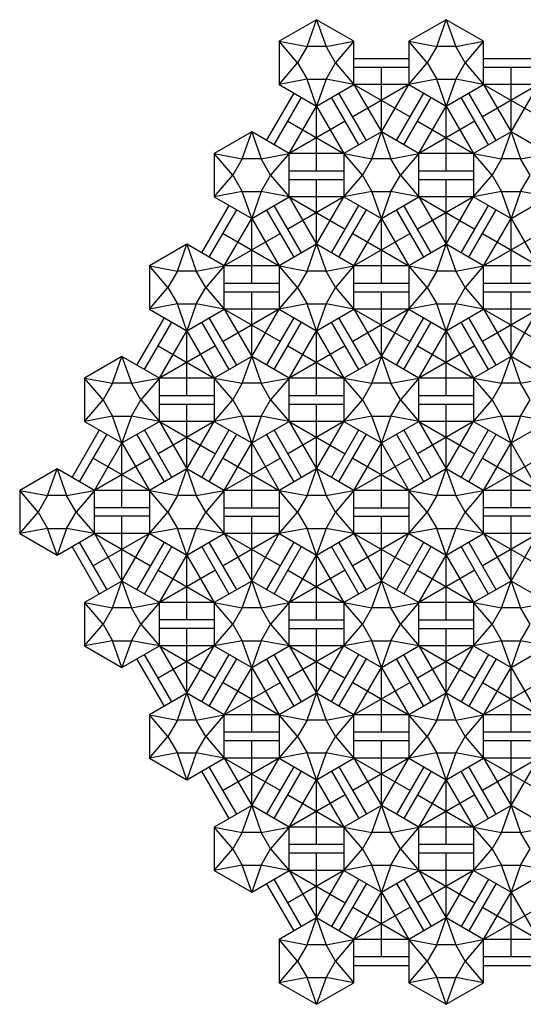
# Model space of a CAD drawing. Extents: x -0.9 to 11.9, y 1.5 to 12.9.
# Tile 1 of 3: x -0.9 to 4.9, y 1.5 to 12.9. Entities that reach past the tile are written whole.
import ezdxf

# ---------------------------------------------------------------- set-up
doc = ezdxf.new("R2010")
doc.units = 0
doc.header["$MEASUREMENT"] = 0
doc.layers.get('0').update_dxf_attribs({"linetype": 'CONTINUOUS'})

msp = doc.modelspace()

# ---------------------------------------------------------------- linework, layer by layer
for p, q in [((2.390303, 12.582305), (2.5, 12.892305)), ((2.5, 12.892305), (2.609697, 12.582305)), ((3.890303, 12.582305), (4, 12.892305)), ((4, 12.892305), (4.109697, 12.582305)), ((2.066987, 12.642305), (2.390303, 12.582305)), ((2.280607, 12.392305), (2.066987, 12.642305)), ((2.609697, 12.582305), (2.933013, 12.642305)), ((2.933013, 12.642305), (2.719393, 12.392305)), ((3.566987, 12.642305), (3.890303, 12.582305)), ((3.780607, 12.392305), (3.566987, 12.642305)), ((4.109697, 12.582305), (4.433013, 12.642305)), ((4.433013, 12.642305), (4.219393, 12.392305)), ((2.933013, 12.442305), (3.566987, 12.442305)), ((4.433013, 12.442305), (5.066987, 12.442305)), ((2.066987, 12.142305), (2.280607, 12.392305)), ((2.719393, 12.392305), (2.933013, 12.142305)), ((2.933013, 12.342305), (3.566987, 12.342305)), ((3.25, 11.593267), (3.25, 12.342305)), ((3.566987, 12.142305), (3.780607, 12.392305)), ((4.219393, 12.392305), (4.433013, 12.142305)), ((4.433013, 12.342305), (5.066987, 12.342305)), ((4.75, 11.593267), (4.75, 12.342305)), ((2.390303, 12.202305), (2.066987, 12.142305)), ((2.5, 11.892305), (2.390303, 12.202305)), ((2.609697, 12.202305), (2.5, 11.892305)), ((2.933013, 12.142305), (2.609697, 12.202305)), ((3.890303, 12.202305), (3.566987, 12.142305)), ((4, 11.892305), (3.890303, 12.202305)), ((4.109697, 12.202305), (4, 11.892305)), ((4.433013, 12.142305), (4.109697, 12.202305)), ((3.566987, 12.142305), (2.918301, 11.767786)), ((2.933013, 12.142305), (3.581699, 11.767786)), ((3.566987, 12.142305), (2.933013, 12.142305)), ((2.933013, 12.142305), (3.25, 11.593267)), ((3.25, 11.593267), (3.566987, 12.142305)), ((5.066987, 12.142305), (4.418301, 11.767786)), ((4.433013, 12.142305), (5.081699, 11.767786)), ((5.066987, 12.142305), (4.433013, 12.142305)), ((4.433013, 12.142305), (4.75, 11.593267)), ((4.75, 11.593267), (5.066987, 12.142305)), ((1.923205, 11.493267), (2.240192, 12.042305)), ((2.009808, 11.443267), (2.326795, 11.992305)), ((2.990192, 11.443267), (2.673205, 11.992305)), ((3.076795, 11.493267), (2.759808, 12.042305)), ((3.423205, 11.493267), (3.740192, 12.042305)), ((3.509808, 11.443267), (3.826795, 11.992305)), ((4.490192, 11.443267), (4.173205, 11.992305)), ((4.576795, 11.493267), (4.259808, 12.042305)), ((2.183013, 11.343267), (2.5, 11.892305)), ((2.5, 11.148267), (2.5, 11.892305)), ((2.5, 11.892305), (2.816987, 11.343267)), ((3.683013, 11.343267), (4, 11.892305)), ((4, 11.148267), (4, 11.892305)), ((4, 11.892305), (4.316987, 11.343267)), ((2.168301, 11.717786), (2.816987, 11.343267)), ((2.831699, 11.717786), (2.183013, 11.343267)), ((3.668301, 11.717786), (4.316987, 11.343267)), ((4.331699, 11.717786), (3.683013, 11.343267)), ((1.640303, 11.283267), (1.75, 11.593267)), ((1.75, 11.593267), (1.859697, 11.283267)), ((3.140303, 11.283267), (3.25, 11.593267)), ((3.25, 11.593267), (3.359697, 11.283267)), ((4.640303, 11.283267), (4.75, 11.593267)), ((4.75, 11.593267), (4.859697, 11.283267)), ((1.316987, 11.343267), (1.640303, 11.283267)), ((1.530607, 11.093267), (1.316987, 11.343267)), ((1.859697, 11.283267), (2.183013, 11.343267)), ((2.183013, 11.343267), (1.969393, 11.093267)), ((2.816987, 11.343267), (2.183013, 11.343267)), ((2.816987, 11.343267), (3.140303, 11.283267)), ((3.030607, 11.093267), (2.816987, 11.343267)), ((3.359697, 11.283267), (3.683013, 11.343267)), ((3.683013, 11.343267), (3.469393, 11.093267)), ((4.316987, 11.343267), (3.683013, 11.343267)), ((4.316987, 11.343267), (4.640303, 11.283267)), ((4.530607, 11.093267), (4.316987, 11.343267)), ((4.859697, 11.283267), (5.183013, 11.343267)), ((1.316987, 10.843267), (1.530607, 11.093267)), ((1.969393, 11.093267), (2.183013, 10.843267)), ((2.183013, 11.143267), (2.816987, 11.143267)), ((2.816987, 10.843267), (3.030607, 11.093267)), ((3.469393, 11.093267), (3.683013, 10.843267)), ((3.683013, 11.143267), (4.316987, 11.143267)), ((4.316987, 10.843267), (4.530607, 11.093267)), ((2.183013, 11.043267), (2.816987, 11.043267)), ((2.5, 10.294229), (2.5, 11.043267)), ((3.683013, 11.043267), (4.316987, 11.043267)), ((4, 10.294229), (4, 11.043267)), ((1.640303, 10.903267), (1.316987, 10.843267)), ((1.75, 10.593267), (1.640303, 10.903267)), ((1.859697, 10.903267), (1.75, 10.593267)), ((2.183013, 10.843267), (1.859697, 10.903267)), ((2.816987, 10.843267), (2.168301, 10.468748)), ((2.183013, 10.843267), (2.831699, 10.468748)), ((2.816987, 10.843267), (2.183013, 10.843267)), ((2.183013, 10.843267), (2.5, 10.294229)), ((2.5, 10.294229), (2.816987, 10.843267)), ((3.140303, 10.903267), (2.816987, 10.843267)), ((3.25, 10.593267), (3.140303, 10.903267)), ((3.359697, 10.903267), (3.25, 10.593267)), ((3.683013, 10.843267), (3.359697, 10.903267)), ((4.316987, 10.843267), (3.668301, 10.468748)), ((3.683013, 10.843267), (4.331699, 10.468748)), ((4.316987, 10.843267), (3.683013, 10.843267)), ((3.683013, 10.843267), (4, 10.294229)), ((4, 10.294229), (4.316987, 10.843267)), ((4.640303, 10.903267), (4.316987, 10.843267)), ((4.75, 10.593267), (4.640303, 10.903267)), ((4.859697, 10.903267), (4.75, 10.593267)), ((5.183013, 10.843267), (4.859697, 10.903267)), ((1.173205, 10.194229), (1.490192, 10.743267)), ((2.326795, 10.194229), (2.009808, 10.743267)), ((2.673205, 10.194229), (2.990192, 10.743267)), ((3.826795, 10.194229), (3.509808, 10.743267)), ((4.173205, 10.194229), (4.490192, 10.743267)), ((1.259808, 10.144229), (1.576795, 10.693267)), ((2.240192, 10.144229), (1.923205, 10.693267)), ((2.759808, 10.144229), (3.076795, 10.693267)), ((3.740192, 10.144229), (3.423205, 10.693267)), ((4.259808, 10.144229), (4.576795, 10.693267)), ((1.433013, 10.044229), (1.75, 10.593267)), ((1.75, 9.849229), (1.75, 10.593267)), ((1.75, 10.593267), (2.066987, 10.044229)), ((2.933013, 10.044229), (3.25, 10.593267)), ((3.25, 9.849229), (3.25, 10.593267)), ((3.25, 10.593267), (3.566987, 10.044229)), ((4.433013, 10.044229), (4.75, 10.593267)), ((4.75, 9.849229), (4.75, 10.593267)), ((4.75, 10.593267), (5.066987, 10.044229)), ((1.418301, 10.418748), (2.066987, 10.044229)), ((2.081699, 10.418748), (1.433013, 10.044229)), ((2.918301, 10.418748), (3.566987, 10.044229)), ((3.581699, 10.418748), (2.933013, 10.044229)), ((4.418301, 10.418748), (5.066987, 10.044229)), ((5.081699, 10.418748), (4.433013, 10.044229)), ((0.890303, 9.984229), (1, 10.294229)), ((1, 10.294229), (1.109697, 9.984229)), ((2.390303, 9.984229), (2.5, 10.294229)), ((2.5, 10.294229), (2.609697, 9.984229)), ((3.890303, 9.984229), (4, 10.294229)), ((4, 10.294229), (4.109697, 9.984229)), ((0.566987, 10.044229), (0.890303, 9.984229)), ((0.780607, 9.794229), (0.566987, 10.044229)), ((1.109697, 9.984229), (1.433013, 10.044229)), ((1.433013, 10.044229), (1.219393, 9.794229)), ((2.066987, 10.044229), (1.433013, 10.044229)), ((2.066987, 10.044229), (2.390303, 9.984229)), ((2.280607, 9.794229), (2.066987, 10.044229)), ((2.609697, 9.984229), (2.933013, 10.044229)), ((2.933013, 10.044229), (2.719393, 9.794229)), ((3.566987, 10.044229), (2.933013, 10.044229)), ((3.566987, 10.044229), (3.890303, 9.984229)), ((3.780607, 9.794229), (3.566987, 10.044229)), ((4.109697, 9.984229), (4.433013, 10.044229)), ((4.433013, 10.044229), (4.219393, 9.794229)), ((5.066987, 10.044229), (4.433013, 10.044229)), ((1.433013, 9.844229), (2.066987, 9.844229)), ((2.933013, 9.844229), (3.566987, 9.844229)), ((4.433013, 9.844229), (5.066987, 9.844229)), ((0.566987, 9.544229), (0.780607, 9.794229)), ((1.219393, 9.794229), (1.433013, 9.544229)), ((1.433013, 9.744229), (2.066987, 9.744229)), ((1.75, 8.995191), (1.75, 9.744229)), ((2.066987, 9.544229), (2.280607, 9.794229)), ((2.719393, 9.794229), (2.933013, 9.544229)), ((2.933013, 9.744229), (3.566987, 9.744229)), ((3.25, 8.995191), (3.25, 9.744229)), ((3.566987, 9.544229), (3.780607, 9.794229)), ((4.219393, 9.794229), (4.433013, 9.544229)), ((4.433013, 9.744229), (5.066987, 9.744229)), ((4.75, 8.995191), (4.75, 9.744229)), ((0.890303, 9.604229), (0.566987, 9.544229)), ((1, 9.294229), (0.890303, 9.604229)), ((1.109697, 9.604229), (1, 9.294229)), ((1.433013, 9.544229), (1.109697, 9.604229)), ((2.390303, 9.604229), (2.066987, 9.544229)), ((2.5, 9.294229), (2.390303, 9.604229)), ((2.609697, 9.604229), (2.5, 9.294229)), ((2.933013, 9.544229), (2.609697, 9.604229)), ((3.890303, 9.604229), (3.566987, 9.544229)), ((4, 9.294229), (3.890303, 9.604229)), ((4.109697, 9.604229), (4, 9.294229)), ((4.433013, 9.544229), (4.109697, 9.604229)), ((2.066987, 9.544229), (1.418301, 9.16971)), ((1.433013, 9.544229), (2.081699, 9.16971)), ((2.066987, 9.544229), (1.433013, 9.544229)), ((1.433013, 9.544229), (1.75, 8.995191)), ((1.75, 8.995191), (2.066987, 9.544229)), ((3.566987, 9.544229), (2.918301, 9.16971)), ((2.933013, 9.544229), (3.581699, 9.16971)), ((3.566987, 9.544229), (2.933013, 9.544229)), ((2.933013, 9.544229), (3.25, 8.995191)), ((3.25, 8.995191), (3.566987, 9.544229)), ((5.066987, 9.544229), (4.418301, 9.16971)), ((4.433013, 9.544229), (5.081699, 9.16971)), ((5.066987, 9.544229), (4.433013, 9.544229)), ((4.433013, 9.544229), (4.75, 8.995191)), ((4.75, 8.995191), (5.066987, 9.544229)), ((0.423205, 8.895191), (0.740192, 9.444229)), ((0.509808, 8.845191), (0.826795, 9.394229)), ((1.490192, 8.845191), (1.173205, 9.394229)), ((1.576795, 8.895191), (1.259808, 9.444229)), ((1.923205, 8.895191), (2.240192, 9.444229)), ((2.009808, 8.845191), (2.326795, 9.394229)), ((2.990192, 8.845191), (2.673205, 9.394229)), ((3.076795, 8.895191), (2.759808, 9.444229)), ((3.423205, 8.895191), (3.740192, 9.444229)), ((3.509808, 8.845191), (3.826795, 9.394229)), ((4.490192, 8.845191), (4.173205, 9.394229)), ((4.576795, 8.895191), (4.259808, 9.444229)), ((0.683013, 8.745191), (1, 9.294229)), ((1, 8.550191), (1, 9.294229)), ((1, 9.294229), (1.316987, 8.745191)), ((2.183013, 8.745191), (2.5, 9.294229)), ((2.5, 8.550191), (2.5, 9.294229)), ((2.5, 9.294229), (2.816987, 8.745191)), ((3.683013, 8.745191), (4, 9.294229)), ((4, 8.550191), (4, 9.294229)), ((4, 9.294229), (4.316987, 8.745191)), ((0.668301, 9.11971), (1.316987, 8.745191)), ((1.331699, 9.11971), (0.683013, 8.745191)), ((2.168301, 9.11971), (2.816987, 8.745191)), ((2.831699, 9.11971), (2.183013, 8.745191)), ((3.668301, 9.11971), (4.316987, 8.745191)), ((4.331699, 9.11971), (3.683013, 8.745191)), ((0.140303, 8.685191), (0.25, 8.995191)), ((0.25, 8.995191), (0.359697, 8.685191)), ((1.640303, 8.685191), (1.75, 8.995191)), ((1.75, 8.995191), (1.859697, 8.685191)), ((3.140303, 8.685191), (3.25, 8.995191)), ((3.25, 8.995191), (3.359697, 8.685191)), ((4.640303, 8.685191), (4.75, 8.995191)), ((4.75, 8.995191), (4.859697, 8.685191)), ((0.030607, 8.495191), (-0.183013, 8.745191)), ((-0.183013, 8.745191), (0.140303, 8.685191)), ((0.359697, 8.685191), (0.683013, 8.745191)), ((0.683013, 8.745191), (0.469393, 8.495191)), ((1.316987, 8.745191), (0.683013, 8.745191)), ((1.316987, 8.745191), (1.640303, 8.685191)), ((1.530607, 8.495191), (1.316987, 8.745191)), ((1.859697, 8.685191), (2.183013, 8.745191)), ((2.183013, 8.745191), (1.969393, 8.495191)), ((2.816987, 8.745191), (2.183013, 8.745191)), ((2.816987, 8.745191), (3.140303, 8.685191)), ((3.030607, 8.495191), (2.816987, 8.745191)), ((3.359697, 8.685191), (3.683013, 8.745191)), ((3.683013, 8.745191), (3.469393, 8.495191)), ((4.316987, 8.745191), (3.683013, 8.745191)), ((4.316987, 8.745191), (4.640303, 8.685191)), ((4.530607, 8.495191), (4.316987, 8.745191)), ((4.859697, 8.685191), (5.183013, 8.745191)), ((0.683013, 8.545191), (1.316987, 8.545191)), ((2.183013, 8.545191), (2.816987, 8.545191)), ((3.683013, 8.545191), (4.316987, 8.545191)), ((-0.183013, 8.245191), (0.030607, 8.495191)), ((0.469393, 8.495191), (0.683013, 8.245191)), ((0.683013, 8.445191), (1.316987, 8.445191)), ((1, 7.696152), (1, 8.445191)), ((1.316987, 8.245191), (1.530607, 8.495191)), ((1.969393, 8.495191), (2.183013, 8.245191)), ((2.183013, 8.445191), (2.816987, 8.445191)), ((2.5, 7.696152), (2.5, 8.445191)), ((2.816987, 8.245191), (3.030607, 8.495191)), ((3.469393, 8.495191), (3.683013, 8.245191)), ((3.683013, 8.445191), (4.316987, 8.445191)), ((4, 7.696152), (4, 8.445191)), ((4.316987, 8.245191), (4.530607, 8.495191)), ((0.140303, 8.305191), (-0.183013, 8.245191)), ((0.25, 7.995191), (0.140303, 8.305191)), ((0.359697, 8.305191), (0.25, 7.995191)), ((0.683013, 8.245191), (0.359697, 8.305191)), ((1.316987, 8.245191), (0.668301, 7.870671)), ((1.316987, 8.245191), (0.683013, 8.245191)), ((0.683013, 8.245191), (1, 7.696152)), ((0.683013, 8.245191), (1.331699, 7.870671)), ((1, 7.696152), (1.316987, 8.245191)), ((1.640303, 8.305191), (1.316987, 8.245191)), ((1.75, 7.995191), (1.640303, 8.305191)), ((1.859697, 8.305191), (1.75, 7.995191)), ((2.183013, 8.245191), (1.859697, 8.305191)), ((2.816987, 8.245191), (2.168301, 7.870671)), ((2.816987, 8.245191), (2.183013, 8.245191)), ((2.183013, 8.245191), (2.5, 7.696152)), ((2.183013, 8.245191), (2.831699, 7.870671)), ((2.5, 7.696152), (2.816987, 8.245191)), ((3.140303, 8.305191), (2.816987, 8.245191)), ((3.25, 7.995191), (3.140303, 8.305191)), ((3.359697, 8.305191), (3.25, 7.995191)), ((3.683013, 8.245191), (3.359697, 8.305191)), ((4.316987, 8.245191), (3.668301, 7.870671)), ((4.316987, 8.245191), (3.683013, 8.245191)), ((3.683013, 8.245191), (4, 7.696152)), ((3.683013, 8.245191), (4.331699, 7.870671)), ((4, 7.696152), (4.316987, 8.245191)), ((4.640303, 8.305191), (4.316987, 8.245191)), ((4.75, 7.995191), (4.640303, 8.305191)), ((4.859697, 8.305191), (4.75, 7.995191)), ((5.183013, 8.245191), (4.859697, 8.305191)), ((-0.326795, 7.596152), (-0.009808, 8.145191)), ((-0.240192, 7.546152), (0.076795, 8.095191)), ((0.740192, 7.546152), (0.423205, 8.095191)), ((0.826795, 7.596152), (0.509808, 8.145191)), ((1.173205, 7.596152), (1.490192, 8.145191)), ((1.259808, 7.546152), (1.576795, 8.095191)), ((2.240192, 7.546152), (1.923205, 8.095191)), ((2.326795, 7.596152), (2.009808, 8.145191)), ((2.673205, 7.596152), (2.990192, 8.145191)), ((2.759808, 7.546152), (3.076795, 8.095191)), ((3.740192, 7.546152), (3.423205, 8.095191)), ((3.826795, 7.596152), (3.509808, 8.145191)), ((4.173205, 7.596152), (4.490192, 8.145191)), ((4.259808, 7.546152), (4.576795, 8.095191)), ((-0.066987, 7.446152), (0.25, 7.995191)), ((0.25, 7.251152), (0.25, 7.995191)), ((0.25, 7.995191), (0.566987, 7.446152)), ((1.433013, 7.446152), (1.75, 7.995191)), ((1.75, 7.251152), (1.75, 7.995191)), ((1.75, 7.995191), (2.066987, 7.446152)), ((2.933013, 7.446152), (3.25, 7.995191)), ((3.25, 7.251152), (3.25, 7.995191)), ((3.25, 7.995191), (3.566987, 7.446152)), ((4.433013, 7.446152), (4.75, 7.995191)), ((4.75, 7.995191), (5.066987, 7.446152)), ((4.75, 7.251152), (4.75, 7.995191)), ((-0.081699, 7.820671), (0.566987, 7.446152)), ((0.581699, 7.820671), (-0.066987, 7.446152)), ((1.418301, 7.820671), (2.066987, 7.446152)), ((2.081699, 7.820671), (1.433013, 7.446152)), ((2.918301, 7.820671), (3.566987, 7.446152)), ((3.581699, 7.820671), (2.933013, 7.446152)), ((4.418301, 7.820671), (5.066987, 7.446152)), ((5.081699, 7.820671), (4.433013, 7.446152)), ((-0.609697, 7.386152), (-0.5, 7.696152)), ((-0.5, 7.696152), (-0.390303, 7.386152)), ((0.890303, 7.386152), (1, 7.696152)), ((1, 7.696152), (1.109697, 7.386152)), ((2.390303, 7.386152), (2.5, 7.696152)), ((2.5, 7.696152), (2.609697, 7.386152)), ((3.890303, 7.386152), (4, 7.696152)), ((4, 7.696152), (4.109697, 7.386152)), ((-0.719393, 7.196152), (-0.933013, 7.446152)), ((-0.933013, 7.446152), (-0.609697, 7.386152)), ((-0.390303, 7.386152), (-0.066987, 7.446152)), ((-0.066987, 7.446152), (-0.280607, 7.196152)), ((0.566987, 7.446152), (-0.066987, 7.446152)), ((0.780607, 7.196152), (0.566987, 7.446152)), ((0.566987, 7.446152), (0.890303, 7.386152)), ((1.109697, 7.386152), (1.433013, 7.446152)), ((1.433013, 7.446152), (1.219393, 7.196152)), ((2.066987, 7.446152), (1.433013, 7.446152)), ((2.066987, 7.446152), (2.390303, 7.386152)), ((2.280607, 7.196152), (2.066987, 7.446152)), ((2.609697, 7.386152), (2.933013, 7.446152)), ((2.933013, 7.446152), (2.719393, 7.196152)), ((3.566987, 7.446152), (2.933013, 7.446152)), ((3.566987, 7.446152), (3.890303, 7.386152)), ((3.780607, 7.196152), (3.566987, 7.446152)), ((4.109697, 7.386152), (4.433013, 7.446152)), ((4.433013, 7.446152), (4.219393, 7.196152)), ((5.066987, 7.446152), (4.433013, 7.446152)), ((-0.933013, 6.946152), (-0.719393, 7.196152)), ((-0.280607, 7.196152), (-0.066987, 6.946152)), ((0.566987, 7.246152), (-0.066987, 7.246152)), ((0.566987, 6.946152), (0.780607, 7.196152)), ((1.219393, 7.196152), (1.433013, 6.946152)), ((1.433013, 7.246152), (2.066987, 7.246152)), ((2.066987, 6.946152), (2.280607, 7.196152)), ((2.719393, 7.196152), (2.933013, 6.946152)), ((2.933013, 7.246152), (3.566987, 7.246152)), ((3.566987, 6.946152), (3.780607, 7.196152)), ((4.219393, 7.196152), (4.433013, 6.946152)), ((5.066987, 7.246152), (4.433013, 7.246152)), ((0.566987, 7.146152), (-0.066987, 7.146152)), ((0.25, 6.397114), (0.25, 7.146152)), ((1.433013, 7.146152), (2.066987, 7.146152)), ((1.75, 6.397114), (1.75, 7.146152)), ((2.933013, 7.146152), (3.566987, 7.146152)), ((3.25, 6.397114), (3.25, 7.146152)), ((5.066987, 7.146152), (4.433013, 7.146152)), ((4.75, 6.397114), (4.75, 7.146152)), ((-0.609697, 7.006152), (-0.933013, 6.946152)), ((-0.5, 6.696152), (-0.609697, 7.006152)), ((-0.390303, 7.006152), (-0.5, 6.696152)), ((-0.066987, 6.946152), (-0.390303, 7.006152)), ((0.890303, 7.006152), (0.566987, 6.946152)), ((1, 6.696152), (0.890303, 7.006152)), ((1.109697, 7.006152), (1, 6.696152)), ((1.433013, 6.946152), (1.109697, 7.006152)), ((2.390303, 7.006152), (2.066987, 6.946152)), ((2.5, 6.696152), (2.390303, 7.006152)), ((2.609697, 7.006152), (2.5, 6.696152)), ((2.933013, 6.946152), (2.609697, 7.006152)), ((3.890303, 7.006152), (3.566987, 6.946152)), ((4, 6.696152), (3.890303, 7.006152)), ((4.109697, 7.006152), (4, 6.696152)), ((4.433013, 6.946152), (4.109697, 7.006152)), ((0.076795, 6.297114), (-0.240192, 6.846152)), ((0.566987, 6.946152), (-0.081699, 6.571633)), ((-0.066987, 6.946152), (0.25, 6.397114)), ((0.566987, 6.946152), (-0.066987, 6.946152)), ((-0.066987, 6.946152), (0.581699, 6.571633)), ((0.25, 6.397114), (0.566987, 6.946152)), ((0.423205, 6.297114), (0.740192, 6.846152)), ((1.576795, 6.297114), (1.259808, 6.846152)), ((2.066987, 6.946152), (1.418301, 6.571633)), ((1.433013, 6.946152), (2.081699, 6.571633)), ((2.066987, 6.946152), (1.433013, 6.946152)), ((1.433013, 6.946152), (1.75, 6.397114)), ((1.75, 6.397114), (2.066987, 6.946152)), ((1.923205, 6.297114), (2.240192, 6.846152)), ((3.076795, 6.297114), (2.759808, 6.846152)), ((3.566987, 6.946152), (2.918301, 6.571633)), ((2.933013, 6.946152), (3.581699, 6.571633)), ((3.566987, 6.946152), (2.933013, 6.946152)), ((2.933013, 6.946152), (3.25, 6.397114)), ((3.25, 6.397114), (3.566987, 6.946152)), ((3.423205, 6.297114), (3.740192, 6.846152)), ((4.576795, 6.297114), (4.259808, 6.846152)), ((5.066987, 6.946152), (4.418301, 6.571633)), ((4.433013, 6.946152), (4.75, 6.397114)), ((5.066987, 6.946152), (4.433013, 6.946152)), ((4.433013, 6.946152), (5.081699, 6.571633)), ((4.75, 6.397114), (5.066987, 6.946152)), ((-0.009808, 6.247114), (-0.326795, 6.796152)), ((0.509808, 6.247114), (0.826795, 6.796152)), ((1.490192, 6.247114), (1.173205, 6.796152)), ((2.009808, 6.247114), (2.326795, 6.796152)), ((2.990192, 6.247114), (2.673205, 6.796152)), ((3.509808, 6.247114), (3.826795, 6.796152)), ((4.490192, 6.247114), (4.173205, 6.796152)), ((0.683013, 6.147114), (1, 6.696152)), ((1, 5.952114), (1, 6.696152)), ((1, 6.696152), (1.316987, 6.147114)), ((2.183013, 6.147114), (2.5, 6.696152)), ((2.5, 6.696152), (2.816987, 6.147114)), ((2.5, 5.952114), (2.5, 6.696152)), ((3.683013, 6.147114), (4, 6.696152)), ((4, 6.696152), (4.316987, 6.147114)), ((4, 5.952114), (4, 6.696152)), ((0.668301, 6.521633), (1.316987, 6.147114)), ((1.331699, 6.521633), (0.683013, 6.147114)), ((2.168301, 6.521633), (2.816987, 6.147114)), ((2.831699, 6.521633), (2.183013, 6.147114)), ((3.668301, 6.521633), (4.316987, 6.147114)), ((4.331699, 6.521633), (3.683013, 6.147114)), ((0.140303, 6.087114), (0.25, 6.397114)), ((0.25, 6.397114), (0.359697, 6.087114)), ((1.640303, 6.087114), (1.75, 6.397114)), ((1.75, 6.397114), (1.859697, 6.087114)), ((3.140303, 6.087114), (3.25, 6.397114)), ((3.25, 6.397114), (3.359697, 6.087114)), ((4.640303, 6.087114), (4.75, 6.397114)), ((4.75, 6.397114), (4.859697, 6.087114)), ((0.030607, 5.897114), (-0.183013, 6.147114)), ((-0.183013, 6.147114), (0.140303, 6.087114)), ((0.359697, 6.087114), (0.683013, 6.147114)), ((0.683013, 6.147114), (0.469393, 5.897114)), ((1.316987, 6.147114), (0.683013, 6.147114)), ((1.530607, 5.897114), (1.316987, 6.147114)), ((1.316987, 6.147114), (1.640303, 6.087114)), ((1.859697, 6.087114), (2.183013, 6.147114)), ((2.183013, 6.147114), (1.969393, 5.897114)), ((2.816987, 6.147114), (2.183013, 6.147114)), ((2.816987, 6.147114), (3.140303, 6.087114)), ((3.030607, 5.897114), (2.816987, 6.147114)), ((3.359697, 6.087114), (3.683013, 6.147114)), ((3.683013, 6.147114), (3.469393, 5.897114)), ((4.316987, 6.147114), (3.683013, 6.147114)), ((4.530607, 5.897114), (4.316987, 6.147114)), ((4.316987, 6.147114), (4.640303, 6.087114)), ((4.859697, 6.087114), (5.183013, 6.147114)), ((1.316987, 5.947114), (0.683013, 5.947114)), ((2.183013, 5.947114), (2.816987, 5.947114)), ((3.683013, 5.947114), (4.316987, 5.947114)), ((-0.183013, 5.647114), (0.030607, 5.897114)), ((0.469393, 5.897114), (0.683013, 5.647114)), ((1.316987, 5.847114), (0.683013, 5.847114)), ((1, 5.098076), (1, 5.847114)), ((1.316987, 5.647114), (1.530607, 5.897114)), ((1.969393, 5.897114), (2.183013, 5.647114)), ((2.183013, 5.847114), (2.816987, 5.847114)), ((2.5, 5.098076), (2.5, 5.847114)), ((2.816987, 5.647114), (3.030607, 5.897114)), ((3.469393, 5.897114), (3.683013, 5.647114)), ((3.683013, 5.847114), (4.316987, 5.847114)), ((4, 5.098076), (4, 5.847114)), ((4.316987, 5.647114), (4.530607, 5.897114)), ((0.140303, 5.707114), (-0.183013, 5.647114)), ((0.25, 5.397114), (0.140303, 5.707114)), ((0.359697, 5.707114), (0.25, 5.397114)), ((0.683013, 5.647114), (0.359697, 5.707114)), ((1.640303, 5.707114), (1.316987, 5.647114)), ((1.75, 5.397114), (1.640303, 5.707114)), ((1.859697, 5.707114), (1.75, 5.397114)), ((2.183013, 5.647114), (1.859697, 5.707114)), ((3.140303, 5.707114), (2.816987, 5.647114)), ((3.25, 5.397114), (3.140303, 5.707114)), ((3.359697, 5.707114), (3.25, 5.397114)), ((3.683013, 5.647114), (3.359697, 5.707114)), ((4.640303, 5.707114), (4.316987, 5.647114)), ((4.75, 5.397114), (4.640303, 5.707114)), ((4.859697, 5.707114), (4.75, 5.397114)), ((5.183013, 5.647114), (4.859697, 5.707114)), ((1.316987, 5.647114), (0.668301, 5.272595)), ((0.683013, 5.647114), (1, 5.098076)), ((1.316987, 5.647114), (0.683013, 5.647114)), ((0.683013, 5.647114), (1.331699, 5.272595)), ((1, 5.098076), (1.316987, 5.647114)), ((2.816987, 5.647114), (2.168301, 5.272595)), ((2.183013, 5.647114), (2.831699, 5.272595)), ((2.816987, 5.647114), (2.183013, 5.647114)), ((2.183013, 5.647114), (2.5, 5.098076)), ((2.5, 5.098076), (2.816987, 5.647114)), ((4.316987, 5.647114), (3.668301, 5.272595)), ((3.683013, 5.647114), (4, 5.098076)), ((4.316987, 5.647114), (3.683013, 5.647114)), ((3.683013, 5.647114), (4.331699, 5.272595)), ((4, 5.098076), (4.316987, 5.647114)), ((0.740192, 4.948076), (0.423205, 5.497114)), ((0.826795, 4.998076), (0.509808, 5.547114)), ((1.173205, 4.998076), (1.490192, 5.547114)), ((1.259808, 4.948076), (1.576795, 5.497114)), ((2.240192, 4.948076), (1.923205, 5.497114)), ((2.326795, 4.998076), (2.009808, 5.547114)), ((2.673205, 4.998076), (2.990192, 5.547114)), ((2.759808, 4.948076), (3.076795, 5.497114)), ((3.740192, 4.948076), (3.423205, 5.497114)), ((3.826795, 4.998076), (3.509808, 5.547114)), ((4.490192, 5.547114), (4.173205, 4.998076)), ((4.576795, 5.497114), (4.259808, 4.948076)), ((1.433013, 4.848076), (1.75, 5.397114)), ((1.75, 4.653076), (1.75, 5.397114)), ((1.75, 5.397114), (2.066987, 4.848076)), ((2.933013, 4.848076), (3.25, 5.397114)), ((3.25, 5.397114), (3.566987, 4.848076)), ((3.25, 4.653076), (3.25, 5.397114)), ((4.433013, 4.848076), (4.75, 5.397114)), ((4.75, 5.397114), (5.066987, 4.848076)), ((4.75, 4.653076), (4.75, 5.397114)), ((1.418301, 5.222595), (2.066987, 4.848076)), ((2.081699, 5.222595), (1.433013, 4.848076)), ((2.918301, 5.222595), (3.566987, 4.848076)), ((3.581699, 5.222595), (2.933013, 4.848076)), ((4.418301, 5.222595), (5.066987, 4.848076)), ((5.081699, 5.222595), (4.433013, 4.848076)), ((0.890303, 4.788076), (1, 5.098076)), ((1, 5.098076), (1.109697, 4.788076)), ((2.390303, 4.788076), (2.5, 5.098076)), ((2.5, 5.098076), (2.609697, 4.788076)), ((3.890303, 4.788076), (4, 5.098076)), ((4, 5.098076), (4.109697, 4.788076)), ((0.780607, 4.598076), (0.566987, 4.848076)), ((0.566987, 4.848076), (0.890303, 4.788076)), ((1.109697, 4.788076), (1.433013, 4.848076)), ((1.433013, 4.848076), (1.219393, 4.598076)), ((2.066987, 4.848076), (1.433013, 4.848076)), ((2.066987, 4.848076), (2.390303, 4.788076)), ((2.280607, 4.598076), (2.066987, 4.848076)), ((2.609697, 4.788076), (2.933013, 4.848076)), ((2.933013, 4.848076), (2.719393, 4.598076)), ((3.566987, 4.848076), (2.933013, 4.848076)), ((3.780607, 4.598076), (3.566987, 4.848076)), ((3.566987, 4.848076), (3.890303, 4.788076)), ((4.109697, 4.788076), (4.433013, 4.848076)), ((4.433013, 4.848076), (4.219393, 4.598076)), ((5.066987, 4.848076), (4.433013, 4.848076)), ((0.566987, 4.348076), (0.780607, 4.598076)), ((1.219393, 4.598076), (1.433013, 4.348076)), ((2.066987, 4.648076), (1.433013, 4.648076)), ((2.066987, 4.348076), (2.280607, 4.598076)), ((2.719393, 4.598076), (2.933013, 4.348076)), ((3.566987, 4.648076), (2.933013, 4.648076)), ((3.566987, 4.348076), (3.780607, 4.598076)), ((4.219393, 4.598076), (4.433013, 4.348076)), ((5.066987, 4.648076), (4.433013, 4.648076)), ((2.066987, 4.548076), (1.433013, 4.548076)), ((1.75, 3.799038), (1.75, 4.548076)), ((3.566987, 4.548076), (2.933013, 4.548076)), ((3.25, 3.799038), (3.25, 4.548076)), ((5.066987, 4.548076), (4.433013, 4.548076)), ((4.75, 3.799038), (4.75, 4.548076)), ((0.890303, 4.408076), (0.566987, 4.348076)), ((1, 4.098076), (0.890303, 4.408076)), ((1.109697, 4.408076), (1, 4.098076)), ((1.433013, 4.348076), (1.109697, 4.408076)), ((2.066987, 4.348076), (1.418301, 3.973557)), ((1.433013, 4.348076), (1.75, 3.799038)), ((2.066987, 4.348076), (1.433013, 4.348076)), ((1.433013, 4.348076), (2.081699, 3.973557)), ((1.75, 3.799038), (2.066987, 4.348076)), ((2.390303, 4.408076), (2.066987, 4.348076)), ((2.5, 4.098076), (2.390303, 4.408076)), ((2.609697, 4.408076), (2.5, 4.098076)), ((2.933013, 4.348076), (2.609697, 4.408076)), ((3.566987, 4.348076), (2.918301, 3.973557)), ((2.933013, 4.348076), (3.25, 3.799038)), ((3.566987, 4.348076), (2.933013, 4.348076)), ((2.933013, 4.348076), (3.581699, 3.973557)), ((3.25, 3.799038), (3.566987, 4.348076)), ((3.890303, 4.408076), (3.566987, 4.348076)), ((4, 4.098076), (3.890303, 4.408076)), ((4.109697, 4.408076), (4, 4.098076)), ((4.433013, 4.348076), (4.109697, 4.408076)), ((5.066987, 4.348076), (4.418301, 3.973557)), ((4.433013, 4.348076), (4.75, 3.799038)), ((5.066987, 4.348076), (4.433013, 4.348076)), ((4.433013, 4.348076), (5.081699, 3.973557)), ((4.75, 3.799038), (5.066987, 4.348076)), ((1.576795, 3.699038), (1.259808, 4.248076)), ((1.923205, 3.699038), (2.240192, 4.248076)), ((2.759808, 4.248076), (3.076795, 3.699038)), ((3.740192, 4.248076), (3.423205, 3.699038)), ((4.576795, 3.699038), (4.259808, 4.248076)), ((1.490192, 3.649038), (1.173205, 4.198076)), ((2.009808, 3.649038), (2.326795, 4.198076)), ((2.673205, 4.198076), (2.990192, 3.649038)), ((3.826795, 4.198076), (3.509808, 3.649038)), ((4.490192, 3.649038), (4.173205, 4.198076)), ((2.183013, 3.549038), (2.5, 4.098076)), ((2.5, 4.098076), (2.816987, 3.549038)), ((2.5, 3.354038), (2.5, 4.098076)), ((3.683013, 3.549038), (4, 4.098076)), ((4, 4.098076), (4.316987, 3.549038)), ((4, 3.354038), (4, 4.098076)), ((2.168301, 3.923557), (2.816987, 3.549038)), ((2.831699, 3.923557), (2.183013, 3.549038)), ((3.668301, 3.923557), (4.316987, 3.549038)), ((4.331699, 3.923557), (3.683013, 3.549038)), ((1.640303, 3.489038), (1.75, 3.799038)), ((1.75, 3.799038), (1.859697, 3.489038)), ((3.140303, 3.489038), (3.25, 3.799038)), ((3.25, 3.799038), (3.359697, 3.489038)), ((4.640303, 3.489038), (4.75, 3.799038)), ((4.75, 3.799038), (4.859697, 3.489038)), ((1.316987, 3.549038), (1.640303, 3.489038)), ((1.530607, 3.299038), (1.316987, 3.549038)), ((1.859697, 3.489038), (2.183013, 3.549038)), ((2.183013, 3.549038), (1.969393, 3.299038)), ((2.816987, 3.549038), (2.183013, 3.549038)), ((3.030607, 3.299038), (2.816987, 3.549038)), ((2.816987, 3.549038), (3.140303, 3.489038)), ((3.359697, 3.489038), (3.683013, 3.549038)), ((3.683013, 3.549038), (3.469393, 3.299038)), ((4.316987, 3.549038), (3.683013, 3.549038)), ((4.316987, 3.549038), (4.640303, 3.489038)), ((4.530607, 3.299038), (4.316987, 3.549038)), ((4.859697, 3.489038), (5.183013, 3.549038)), ((2.816987, 3.349038), (2.183013, 3.349038)), ((4.316987, 3.349038), (3.683013, 3.349038)), ((1.316987, 3.049038), (1.530607, 3.299038)), ((1.969393, 3.299038), (2.183013, 3.049038)), ((2.816987, 3.249038), (2.183013, 3.249038)), ((2.5, 2.5), (2.5, 3.249038)), ((2.816987, 3.049038), (3.030607, 3.299038)), ((3.469393, 3.299038), (3.683013, 3.049038)), ((4.316987, 3.249038), (3.683013, 3.249038)), ((4, 2.5), (4, 3.249038)), ((4.316987, 3.049038), (4.530607, 3.299038)), ((1.640303, 3.109038), (1.316987, 3.049038)), ((1.75, 2.799038), (1.640303, 3.109038)), ((1.859697, 3.109038), (1.75, 2.799038)), ((2.183013, 3.049038), (1.859697, 3.109038)), ((3.140303, 3.109038), (2.816987, 3.049038)), ((3.25, 2.799038), (3.140303, 3.109038)), ((3.359697, 3.109038), (3.25, 2.799038)), ((3.683013, 3.049038), (3.359697, 3.109038)), ((4.640303, 3.109038), (4.316987, 3.049038)), ((4.75, 2.799038), (4.640303, 3.109038)), ((4.859697, 3.109038), (4.75, 2.799038)), ((5.183013, 3.049038), (4.859697, 3.109038)), ((2.816987, 3.049038), (2.168301, 2.674519)), ((2.183013, 3.049038), (2.831699, 2.674519)), ((2.816987, 3.049038), (2.183013, 3.049038)), ((2.183013, 3.049038), (2.5, 2.5)), ((2.5, 2.5), (2.816987, 3.049038)), ((4.316987, 3.049038), (3.668301, 2.674519)), ((3.683013, 3.049038), (4, 2.5)), ((4.316987, 3.049038), (3.683013, 3.049038)), ((3.683013, 3.049038), (4.331699, 2.674519)), ((4, 2.5), (4.316987, 3.049038)), ((2.240192, 2.35), (1.923205, 2.899038)), ((2.326795, 2.4), (2.009808, 2.949038)), ((2.990192, 2.949038), (2.673205, 2.4)), ((3.076795, 2.899038), (2.759808, 2.35)), ((3.423205, 2.899038), (3.740192, 2.35)), ((3.509808, 2.949038), (3.826795, 2.4)), ((4.490192, 2.949038), (4.173205, 2.4)), ((4.576795, 2.899038), (4.259808, 2.35)), ((2.933013, 2.25), (3.25, 2.799038)), ((3.25, 2.055), (3.25, 2.799038)), ((3.25, 2.799038), (3.566987, 2.25)), ((4.433013, 2.25), (4.75, 2.799038)), ((4.75, 2.799038), (5.066987, 2.25)), ((4.75, 2.055), (4.75, 2.799038)), ((2.918301, 2.624519), (3.566987, 2.25)), ((3.581699, 2.624519), (2.933013, 2.25)), ((4.418301, 2.624519), (5.066987, 2.25)), ((5.081699, 2.624519), (4.433013, 2.25)), ((2.390303, 2.19), (2.5, 2.5)), ((2.5, 2.5), (2.609697, 2.19)), ((3.890303, 2.19), (4, 2.5)), ((4, 2.5), (4.109697, 2.19)), ((2.280607, 2), (2.066987, 2.25)), ((2.066987, 2.25), (2.390303, 2.19)), ((2.609697, 2.19), (2.933013, 2.25)), ((2.933013, 2.25), (2.719393, 2)), ((3.566987, 2.25), (2.933013, 2.25)), ((3.566987, 2.25), (3.890303, 2.19)), ((3.780607, 2), (3.566987, 2.25)), ((4.109697, 2.19), (4.433013, 2.25)), ((4.433013, 2.25), (4.219393, 2)), ((5.066987, 2.25), (4.433013, 2.25)), ((2.933013, 2.055), (3.566987, 2.055)), ((4.433013, 2.055), (5.066987, 2.055)), ((2.066987, 1.75), (2.280607, 2)), ((2.719393, 2), (2.933013, 1.75)), ((2.933013, 1.95), (3.566987, 1.95)), ((3.566987, 1.75), (3.780607, 2)), ((4.219393, 2), (4.433013, 1.75)), ((4.433013, 1.95), (5.066987, 1.95)), ((2.390303, 1.81), (2.066987, 1.75)), ((2.5, 1.5), (2.390303, 1.81)), ((2.609697, 1.81), (2.5, 1.5)), ((2.933013, 1.75), (2.609697, 1.81)), ((3.890303, 1.81), (3.566987, 1.75)), ((4, 1.5), (3.890303, 1.81)), ((4.109697, 1.81), (4, 1.5)), ((4.433013, 1.75), (4.109697, 1.81))]:
    msp.add_line(p, q)
for points in [[(2.5, 12.892305), (2.066987, 12.642305), (2.066987, 12.142305), (2.5, 11.892305), (2.933013, 12.142305), (2.933013, 12.642305)], [(4, 12.892305), (3.566987, 12.642305), (3.566987, 12.142305), (4, 11.892305), (4.433013, 12.142305), (4.433013, 12.642305)], [(2.390303, 12.582305), (2.280607, 12.392305), (2.390303, 12.202305), (2.609697, 12.202305), (2.719393, 12.392305), (2.609697, 12.582305)], [(3.890303, 12.582305), (3.780607, 12.392305), (3.890303, 12.202305), (4.109697, 12.202305), (4.219393, 12.392305), (4.109697, 12.582305)], [(1.75, 11.593267), (1.316987, 11.343267), (1.316987, 10.843267), (1.75, 10.593267), (2.183013, 10.843267), (2.183013, 11.343267)], [(3.25, 11.593267), (2.816987, 11.343267), (2.816987, 10.843267), (3.25, 10.593267), (3.683013, 10.843267), (3.683013, 11.343267)], [(4.75, 11.593267), (4.316987, 11.343267), (4.316987, 10.843267), (4.75, 10.593267), (5.183013, 10.843267), (5.183013, 11.343267)], [(1.640303, 11.283267), (1.530607, 11.093267), (1.640303, 10.903267), (1.859697, 10.903267), (1.969393, 11.093267), (1.859697, 11.283267)], [(3.140303, 11.283267), (3.030607, 11.093267), (3.140303, 10.903267), (3.359697, 10.903267), (3.469393, 11.093267), (3.359697, 11.283267)], [(4.640303, 11.283267), (4.530607, 11.093267), (4.640303, 10.903267), (4.859697, 10.903267), (4.969393, 11.093267), (4.859697, 11.283267)], [(1, 10.294229), (0.566987, 10.044229), (0.566987, 9.544229), (1, 9.294229), (1.433013, 9.544229), (1.433013, 10.044229)], [(2.5, 10.294229), (2.066987, 10.044229), (2.066987, 9.544229), (2.5, 9.294229), (2.933013, 9.544229), (2.933013, 10.044229)], [(4, 10.294229), (3.566987, 10.044229), (3.566987, 9.544229), (4, 9.294229), (4.433013, 9.544229), (4.433013, 10.044229)], [(0.890303, 9.984229), (0.780607, 9.794229), (0.890303, 9.604229), (1.109697, 9.604229), (1.219393, 9.794229), (1.109697, 9.984229)], [(2.390303, 9.984229), (2.280607, 9.794229), (2.390303, 9.604229), (2.609697, 9.604229), (2.719393, 9.794229), (2.609697, 9.984229)], [(3.890303, 9.984229), (3.780607, 9.794229), (3.890303, 9.604229), (4.109697, 9.604229), (4.219393, 9.794229), (4.109697, 9.984229)], [(0.25, 8.995191), (-0.183013, 8.745191), (-0.183013, 8.245191), (0.25, 7.995191), (0.683013, 8.245191), (0.683013, 8.745191)], [(1.75, 8.995191), (1.316987, 8.745191), (1.316987, 8.245191), (1.75, 7.995191), (2.183013, 8.245191), (2.183013, 8.745191)], [(3.25, 8.995191), (2.816987, 8.745191), (2.816987, 8.245191), (3.25, 7.995191), (3.683013, 8.245191), (3.683013, 8.745191)], [(4.75, 8.995191), (4.316987, 8.745191), (4.316987, 8.245191), (4.75, 7.995191), (5.183013, 8.245191), (5.183013, 8.745191)], [(0.140303, 8.685191), (0.030607, 8.495191), (0.140303, 8.305191), (0.359697, 8.305191), (0.469393, 8.495191), (0.359697, 8.685191)], [(1.640303, 8.685191), (1.530607, 8.495191), (1.640303, 8.305191), (1.859697, 8.305191), (1.969393, 8.495191), (1.859697, 8.685191)], [(3.140303, 8.685191), (3.030607, 8.495191), (3.140303, 8.305191), (3.359697, 8.305191), (3.469393, 8.495191), (3.359697, 8.685191)], [(4.640303, 8.685191), (4.530607, 8.495191), (4.640303, 8.305191), (4.859697, 8.305191), (4.969393, 8.495191), (4.859697, 8.685191)], [(-0.5, 7.696152), (-0.933013, 7.446152), (-0.933013, 6.946152), (-0.5, 6.696152), (-0.066987, 6.946152), (-0.066987, 7.446152)], [(1, 7.696152), (0.566987, 7.446152), (0.566987, 6.946152), (1, 6.696152), (1.433013, 6.946152), (1.433013, 7.446152)], [(2.5, 7.696152), (2.066987, 7.446152), (2.066987, 6.946152), (2.5, 6.696152), (2.933013, 6.946152), (2.933013, 7.446152)], [(4, 7.696152), (3.566987, 7.446152), (3.566987, 6.946152), (4, 6.696152), (4.433013, 6.946152), (4.433013, 7.446152)], [(-0.609697, 7.386152), (-0.719393, 7.196152), (-0.609697, 7.006152), (-0.390303, 7.006152), (-0.280607, 7.196152), (-0.390303, 7.386152)], [(0.890303, 7.386152), (0.780607, 7.196152), (0.890303, 7.006152), (1.109697, 7.006152), (1.219393, 7.196152), (1.109697, 7.386152)], [(2.390303, 7.386152), (2.280607, 7.196152), (2.390303, 7.006152), (2.609697, 7.006152), (2.719393, 7.196152), (2.609697, 7.386152)], [(3.890303, 7.386152), (3.780607, 7.196152), (3.890303, 7.006152), (4.109697, 7.006152), (4.219393, 7.196152), (4.109697, 7.386152)], [(0.25, 6.397114), (-0.183013, 6.147114), (-0.183013, 5.647114), (0.25, 5.397114), (0.683013, 5.647114), (0.683013, 6.147114)], [(1.75, 6.397114), (1.316987, 6.147114), (1.316987, 5.647114), (1.75, 5.397114), (2.183013, 5.647114), (2.183013, 6.147114)], [(3.25, 6.397114), (2.816987, 6.147114), (2.816987, 5.647114), (3.25, 5.397114), (3.683013, 5.647114), (3.683013, 6.147114)], [(4.75, 6.397114), (4.316987, 6.147114), (4.316987, 5.647114), (4.75, 5.397114), (5.183013, 5.647114), (5.183013, 6.147114)], [(0.140303, 6.087114), (0.030607, 5.897114), (0.140303, 5.707114), (0.359697, 5.707114), (0.469393, 5.897114), (0.359697, 6.087114)], [(1.640303, 6.087114), (1.530607, 5.897114), (1.640303, 5.707114), (1.859697, 5.707114), (1.969393, 5.897114), (1.859697, 6.087114)], [(3.140303, 6.087114), (3.030607, 5.897114), (3.140303, 5.707114), (3.359697, 5.707114), (3.469393, 5.897114), (3.359697, 6.087114)], [(4.640303, 6.087114), (4.530607, 5.897114), (4.640303, 5.707114), (4.859697, 5.707114), (4.969393, 5.897114), (4.859697, 6.087114)], [(1, 5.098076), (0.566987, 4.848076), (0.566987, 4.348076), (1, 4.098076), (1.433013, 4.348076), (1.433013, 4.848076)], [(2.5, 5.098076), (2.066987, 4.848076), (2.066987, 4.348076), (2.5, 4.098076), (2.933013, 4.348076), (2.933013, 4.848076)], [(4, 5.098076), (3.566987, 4.848076), (3.566987, 4.348076), (4, 4.098076), (4.433013, 4.348076), (4.433013, 4.848076)], [(0.890303, 4.788076), (0.780607, 4.598076), (0.890303, 4.408076), (1.109697, 4.408076), (1.219393, 4.598076), (1.109697, 4.788076)], [(2.390303, 4.788076), (2.280607, 4.598076), (2.390303, 4.408076), (2.609697, 4.408076), (2.719393, 4.598076), (2.609697, 4.788076)], [(3.890303, 4.788076), (3.780607, 4.598076), (3.890303, 4.408076), (4.109697, 4.408076), (4.219393, 4.598076), (4.109697, 4.788076)], [(1.75, 3.799038), (1.316987, 3.549038), (1.316987, 3.049038), (1.75, 2.799038), (2.183013, 3.049038), (2.183013, 3.549038)], [(3.25, 3.799038), (2.816987, 3.549038), (2.816987, 3.049038), (3.25, 2.799038), (3.683013, 3.049038), (3.683013, 3.549038)], [(4.75, 3.799038), (4.316987, 3.549038), (4.316987, 3.049038), (4.75, 2.799038), (5.183013, 3.049038), (5.183013, 3.549038)], [(1.640303, 3.489038), (1.530607, 3.299038), (1.640303, 3.109038), (1.859697, 3.109038), (1.969393, 3.299038), (1.859697, 3.489038)], [(3.140303, 3.489038), (3.030607, 3.299038), (3.140303, 3.109038), (3.359697, 3.109038), (3.469393, 3.299038), (3.359697, 3.489038)], [(4.640303, 3.489038), (4.530607, 3.299038), (4.640303, 3.109038), (4.859697, 3.109038), (4.969393, 3.299038), (4.859697, 3.489038)], [(2.5, 2.5), (2.066987, 2.25), (2.066987, 1.75), (2.5, 1.5), (2.933013, 1.75), (2.933013, 2.25)], [(4, 2.5), (3.566987, 2.25), (3.566987, 1.75), (4, 1.5), (4.433013, 1.75), (4.433013, 2.25)], [(2.390303, 2.19), (2.280607, 2), (2.390303, 1.81), (2.609697, 1.81), (2.719393, 2), (2.609697, 2.19)], [(3.890303, 2.19), (3.780607, 2), (3.890303, 1.81), (4.109697, 1.81), (4.219393, 2), (4.109697, 2.19)]]:
    msp.add_lwpolyline(points, close=True)

doc.saveas('drawing.dxf')
